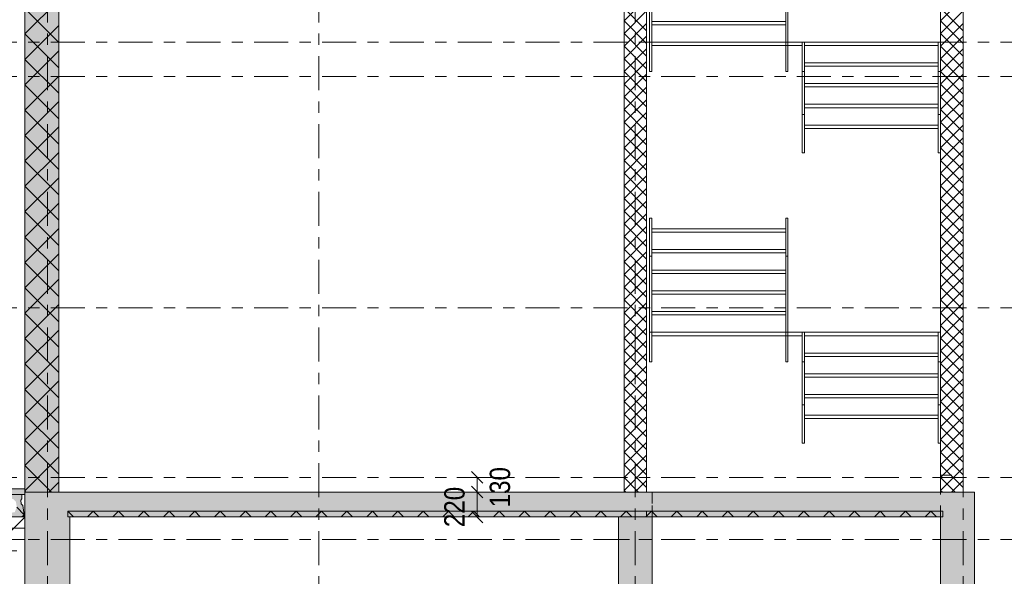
# Model space of a CAD drawing. Header units: millimetres. Extents: x -914 to -73, y -1403 to -809.
# Tile 74 of 79: x -240 to -153, y -994 to -944. Entities that reach past the tile are written whole.
import ezdxf

# ---------------------------------------------------------------- set-up
doc = ezdxf.new("R2010")
doc.units = ezdxf.units.MM
for name, pattern in [('XKITLINE00', [0]), ('XKITLINE01', [4, 1, -1, 1, -1]), ('XKITLINE03', [6, 3, -1, 1, -1])]:
    doc.linetypes.add(name, pattern=pattern)
for name, color, linetype, lineweight in [('Offset', 4, 'Continuous', 0), ('Onderdeel', 2, 'Continuous', 0), ('Stramien', 4, 'Continuous', 0)]:
    doc.layers.add(name, color=color, linetype=linetype, lineweight=lineweight)
doc.styles.add('ARIAL', font='arial.ttf')

msp = doc.modelspace()

# ---------------------------------------------------------------- hatches: boundary and pattern name
at = {"layer": 'Onderdeel'}
for points in [[(-239.221, -986.114), (-239.221, -936.614), (-236.221, -936.614), (-236.221, -986.114)], [(-364.919, -986.314), (-364.919, -985.814), (-239.222, -985.814), (-239.222, -986.314)], [(-239.221, -1015.814), (-239.221, -986.114), (-235.221, -986.114), (-235.221, -1015.814)], [(-235.221, -986.114), (-186.719, -986.114), (-186.719, -988.314), (-235.221, -988.314)], [(-186.719, -1015.814), (-186.719, -986.114), (-183.719, -986.114), (-183.719, -1015.814)], [(-158.219, -988.314), (-183.719, -988.314), (-183.719, -986.114), (-158.219, -986.114)], [(-158.219, -1015.814), (-158.219, -986.114), (-155.219, -986.114), (-155.219, -1015.814)], [(-235.418, -988.314), (-235.418, -987.814), (-158.018, -987.814), (-158.018, -988.314)]]:
    msp.add_hatch(color=256, dxfattribs=at).paths.add_polyline_path(points, flags=17)
h = msp.add_hatch(color=256, dxfattribs=at)
h.paths.add_polyline_path([(-239.386, -987.308), (-239.271, -988.114), (-239.221, -988.114), (-239.221, -988.214), (-239.321, -988.314), (-251.121, -988.314), (-251.221, -988.214), (-251.221, -988.114), (-251.171, -988.114), (-251.056, -987.308), (-250.914, -987.166), (-250.865, -986.82), (-250.971, -986.714), (-250.971, -986.314), (-239.471, -986.314), (-239.471, -986.714), (-239.577, -986.82), (-239.528, -987.166)], flags=17)
h.paths.add_polyline_path([(-240.916, -987.887), (-240.511, -987.964), (-240.106, -987.887), (-239.926, -987.445), (-240.002, -986.961), (-240.239, -986.73), (-240.511, -986.664), (-240.782, -986.73), (-241.02, -986.961), (-241.096, -987.445)])
h.paths.add_polyline_path([(-242.486, -987.887), (-242.081, -987.964), (-241.676, -987.887), (-241.496, -987.445), (-241.572, -986.961), (-241.809, -986.73), (-242.081, -986.664), (-242.352, -986.73), (-242.59, -986.961), (-242.666, -987.445)])
h.paths.add_polyline_path([(-244.056, -987.887), (-243.651, -987.964), (-243.246, -987.887), (-243.066, -987.445), (-243.142, -986.961), (-243.379, -986.73), (-243.651, -986.664), (-243.922, -986.73), (-244.16, -986.961), (-244.236, -987.445)])
h.paths.add_polyline_path([(-245.626, -987.887), (-245.221, -987.964), (-244.816, -987.887), (-244.636, -987.445), (-244.712, -986.961), (-244.949, -986.73), (-245.221, -986.664), (-245.492, -986.73), (-245.73, -986.961), (-245.806, -987.445)])
h.paths.add_polyline_path([(-247.196, -987.887), (-246.791, -987.964), (-246.386, -987.887), (-246.206, -987.445), (-246.282, -986.961), (-246.519, -986.73), (-246.791, -986.664), (-247.062, -986.73), (-247.3, -986.961), (-247.376, -987.445)])
h.paths.add_polyline_path([(-248.766, -987.887), (-248.361, -987.964), (-247.956, -987.887), (-247.776, -987.445), (-247.852, -986.961), (-248.089, -986.73), (-248.361, -986.664), (-248.632, -986.73), (-248.87, -986.961), (-248.946, -987.445)])
h.paths.add_polyline_path([(-250.336, -987.887), (-249.931, -987.964), (-249.526, -987.887), (-249.346, -987.445), (-249.422, -986.961), (-249.659, -986.73), (-249.931, -986.664), (-250.202, -986.73), (-250.44, -986.961), (-250.516, -987.445)])

# ---------------------------------------------------------------- linework, layer by layer
at = {"layer": 'Offset', "linetype": 'XKITLINE00', "lineweight": 0}
for p, q in [((-197.048, -984.814), (-201.008, -984.814)), ((-199.717, -984.304), (-198.699, -985.323)), ((-199.208, -986.114), (-199.208, -984.814)), ((-199.717, -985.604), (-198.699, -986.623)), ((-199.717, -985.604), (-198.699, -986.623)), ((-198.99, -986.114), (-201.218, -986.114)), ((-198.99, -986.114), (-200.648, -986.114)), ((-199.208, -988.314), (-199.208, -986.114)), ((-198.99, -988.314), (-201.218, -988.314)), ((-199.717, -987.804), (-198.699, -988.823))]:
    msp.add_line(p, q, dxfattribs=at)
at = {"layer": 'Offset'}
for p in [(-199.208, -984.814), (-199.208, -986.114), (-199.208, -986.114), (-199.208, -988.314)]:
    msp.add_point(p, dxfattribs=at)
at = {"layer": 'Onderdeel', "linetype": 'XKITLINE00', "lineweight": 0}
for p, q in [((-239.221, -936.614), (-239.221, -986.114)), ((-236.221, -936.614), (-236.221, -986.114)), ((-186.218, -986.114), (-186.218, -938.814)), ((-184.218, -986.114), (-184.218, -938.814)), ((-183.967, -939.613), (-183.967, -948.914)), ((-183.767, -948.914), (-183.767, -939.613)), ((-171.917, -939.613), (-171.917, -948.914)), ((-171.717, -948.914), (-171.717, -939.613)), ((-158.219, -938.814), (-158.219, -986.114)), ((-156.219, -986.114), (-156.219, -938.814)), ((-239.221, -945.594), (-236.221, -942.594)), ((-186.218, -944.426), (-184.218, -942.426)), ((-158.219, -944.426), (-156.219, -942.426)), ((-236.221, -946.349), (-239.221, -943.349)), ((-184.218, -945.304), (-186.218, -943.304)), ((-186.218, -945.549), (-184.218, -943.549)), ((-156.219, -945.304), (-158.219, -943.304)), ((-158.219, -945.549), (-156.219, -943.549)), ((-239.221, -947.839), (-236.221, -944.839)), ((-184.218, -946.426), (-186.218, -944.426)), ((-186.218, -946.671), (-184.218, -944.671)), ((-183.767, -944.48), (-171.917, -944.48)), ((-183.767, -944.78), (-171.917, -944.78)), ((-156.219, -946.426), (-158.219, -944.426)), ((-158.219, -946.671), (-156.219, -944.671)), ((-236.221, -948.594), (-239.221, -945.594)), ((-184.218, -947.549), (-186.218, -945.549)), ((-156.219, -947.549), (-158.219, -945.549)), ((-186.218, -947.794), (-184.218, -945.794)), ((-171.917, -946.314), (-183.767, -946.314)), ((-171.917, -946.614), (-183.767, -946.614)), ((-170.469, -946.314), (-171.717, -946.314)), ((-170.469, -946.614), (-171.717, -946.614)), ((-170.469, -946.314), (-170.469, -956.11)), ((-170.269, -946.314), (-170.469, -946.314)), ((-170.469, -946.314), (-170.269, -946.314)), ((-170.269, -946.314), (-170.269, -956.11)), ((-158.419, -946.314), (-170.269, -946.314)), ((-158.419, -946.614), (-170.269, -946.614)), ((-158.419, -956.11), (-158.419, -946.314)), ((-158.419, -946.314), (-158.219, -946.314)), ((-158.219, -946.314), (-158.419, -946.314)), ((-158.219, -947.794), (-156.219, -945.794)), ((-239.221, -950.084), (-236.221, -947.084)), ((-184.218, -948.671), (-186.218, -946.671)), ((-186.218, -948.916), (-184.218, -946.916)), ((-156.219, -948.671), (-158.219, -946.671)), ((-158.219, -948.916), (-156.219, -946.916)), ((-236.221, -950.839), (-239.221, -947.839)), ((-184.218, -949.794), (-186.218, -947.794)), ((-186.218, -950.039), (-184.218, -948.039)), ((-158.419, -948.147), (-170.269, -948.147)), ((-156.219, -949.794), (-158.219, -947.794)), ((-158.219, -950.039), (-156.219, -948.039)), ((-184.218, -950.916), (-186.218, -948.916)), ((-186.218, -951.161), (-184.218, -949.161)), ((-183.967, -948.914), (-183.767, -948.914)), ((-183.767, -948.914), (-183.967, -948.914)), ((-171.917, -948.914), (-171.717, -948.914)), ((-171.917, -948.914), (-171.717, -948.914)), ((-158.419, -948.447), (-170.269, -948.447)), ((-156.219, -950.916), (-158.219, -948.916)), ((-158.219, -951.161), (-156.219, -949.161)), ((-239.221, -952.329), (-236.221, -949.329)), ((-236.221, -953.084), (-239.221, -950.084)), ((-184.218, -952.039), (-186.218, -950.039)), ((-158.419, -949.98), (-170.269, -949.98)), ((-156.219, -952.039), (-158.219, -950.039)), ((-186.218, -952.284), (-184.218, -950.284)), ((-158.419, -950.28), (-170.269, -950.28)), ((-158.219, -952.284), (-156.219, -950.284)), ((-239.221, -954.574), (-236.221, -951.574)), ((-184.218, -953.161), (-186.218, -951.161)), ((-186.218, -953.406), (-184.218, -951.406)), ((-158.419, -951.814), (-170.269, -951.814)), ((-156.219, -953.161), (-158.219, -951.161)), ((-158.219, -953.406), (-156.219, -951.406)), ((-236.221, -955.329), (-239.221, -952.329)), ((-184.218, -954.284), (-186.218, -952.284)), ((-186.218, -954.529), (-184.218, -952.529)), ((-170.469, -952.725), (-170.269, -952.725)), ((-158.419, -952.114), (-170.269, -952.114)), ((-158.419, -952.725), (-158.219, -952.725)), ((-156.219, -954.284), (-158.219, -952.284)), ((-158.219, -954.529), (-156.219, -952.529)), ((-158.219, -952.725), (-158.219, -956.11)), ((-184.218, -955.406), (-186.218, -953.406)), ((-156.219, -955.406), (-158.219, -953.406)), ((-239.221, -956.819), (-236.221, -953.819)), ((-186.218, -955.652), (-184.218, -953.652)), ((-158.419, -953.647), (-170.269, -953.647)), ((-170.269, -953.647), (-170.269, -953.947)), ((-158.419, -953.947), (-170.269, -953.947)), ((-158.419, -953.947), (-158.419, -953.647)), ((-158.219, -955.652), (-156.219, -953.652)), ((-236.221, -957.574), (-239.221, -954.574)), ((-184.218, -956.529), (-186.218, -954.529)), ((-186.218, -956.774), (-184.218, -954.774)), ((-156.219, -956.529), (-158.219, -954.529)), ((-158.219, -956.774), (-156.219, -954.774)), ((-239.221, -959.064), (-236.221, -956.064)), ((-184.218, -957.652), (-186.218, -955.652)), ((-186.218, -957.897), (-184.218, -955.897)), ((-170.269, -956.11), (-170.469, -956.11)), ((-158.419, -956.11), (-158.219, -956.11)), ((-156.219, -957.652), (-158.219, -955.652)), ((-158.219, -957.897), (-156.219, -955.897)), ((-236.221, -959.819), (-239.221, -956.819)), ((-184.218, -958.774), (-186.218, -956.774)), ((-186.218, -959.019), (-184.218, -957.019)), ((-156.219, -958.774), (-158.219, -956.774)), ((-158.219, -959.019), (-156.219, -957.019)), ((-184.218, -959.897), (-186.218, -957.897)), ((-156.219, -959.897), (-158.219, -957.897)), ((-239.221, -961.309), (-236.221, -958.309)), ((-186.218, -960.142), (-184.218, -958.142)), ((-158.219, -960.142), (-156.219, -958.142)), ((-236.221, -962.064), (-239.221, -959.064)), ((-184.218, -961.019), (-186.218, -959.019)), ((-186.218, -961.264), (-184.218, -959.264)), ((-156.219, -961.019), (-158.219, -959.019)), ((-158.219, -961.264), (-156.219, -959.264)), ((-239.221, -963.554), (-236.221, -960.554)), ((-184.218, -962.142), (-186.218, -960.142)), ((-186.218, -962.387), (-184.218, -960.387)), ((-156.219, -962.142), (-158.219, -960.142)), ((-158.219, -962.387), (-156.219, -960.387)), ((-236.221, -964.309), (-239.221, -961.309)), ((-184.218, -963.264), (-186.218, -961.264)), ((-156.219, -963.264), (-158.219, -961.264)), ((-186.218, -963.509), (-184.218, -961.509)), ((-183.967, -965.258), (-183.967, -961.874)), ((-183.967, -961.874), (-183.767, -961.874)), ((-183.767, -961.874), (-183.767, -965.258)), ((-171.917, -974.58), (-171.917, -961.874)), ((-171.917, -961.874), (-171.717, -961.874)), ((-171.717, -961.874), (-171.717, -965.258)), ((-158.219, -963.509), (-156.219, -961.509)), ((-239.221, -965.799), (-236.221, -962.799)), ((-184.218, -964.387), (-186.218, -962.387)), ((-186.218, -964.632), (-184.218, -962.632)), ((-171.917, -962.814), (-183.767, -962.814)), ((-183.767, -962.814), (-183.767, -963.114)), ((-171.917, -963.114), (-183.767, -963.114)), ((-171.917, -963.114), (-171.917, -962.814)), ((-156.219, -964.387), (-158.219, -962.387)), ((-158.219, -964.632), (-156.219, -962.632)), ((-236.221, -966.554), (-239.221, -963.554)), ((-184.218, -965.509), (-186.218, -963.509)), ((-186.218, -965.754), (-184.218, -963.754)), ((-156.219, -965.509), (-158.219, -963.509)), ((-158.219, -965.754), (-156.219, -963.754)), ((-184.218, -966.632), (-186.218, -964.632)), ((-186.218, -966.877), (-184.218, -964.877)), ((-183.767, -964.647), (-171.917, -964.647)), ((-156.219, -966.632), (-158.219, -964.632)), ((-158.219, -966.877), (-156.219, -964.877)), ((-239.221, -968.044), (-236.221, -965.044)), ((-184.218, -967.754), (-186.218, -965.754)), ((-183.767, -965.258), (-183.967, -965.258)), ((-183.967, -965.258), (-183.967, -974.58)), ((-183.767, -964.947), (-171.917, -964.947)), ((-183.767, -974.58), (-183.767, -965.258)), ((-171.717, -965.258), (-171.917, -965.258)), ((-171.717, -974.58), (-171.717, -965.258)), ((-156.219, -967.754), (-158.219, -965.754)), ((-236.221, -968.799), (-239.221, -965.799)), ((-186.218, -967.999), (-184.218, -965.999)), ((-183.767, -966.48), (-171.917, -966.48)), ((-158.219, -967.999), (-156.219, -965.999)), ((-239.221, -970.29), (-236.221, -967.29)), ((-184.218, -968.877), (-186.218, -966.877)), ((-186.218, -969.122), (-184.218, -967.122)), ((-183.767, -966.78), (-171.917, -966.78)), ((-156.219, -968.877), (-158.219, -966.877)), ((-158.219, -969.122), (-156.219, -967.122)), ((-236.221, -971.044), (-239.221, -968.044)), ((-184.218, -969.999), (-186.218, -967.999)), ((-186.218, -970.244), (-184.218, -968.244)), ((-183.767, -968.314), (-171.917, -968.314)), ((-156.219, -969.999), (-158.219, -967.999)), ((-158.219, -970.244), (-156.219, -968.244)), ((-184.218, -971.122), (-186.218, -969.122)), ((-183.767, -968.614), (-171.917, -968.614)), ((-156.219, -971.122), (-158.219, -969.122)), ((-239.221, -972.535), (-236.221, -969.535)), ((-186.218, -971.367), (-184.218, -969.367)), ((-158.219, -971.367), (-156.219, -969.367)), ((-236.221, -973.29), (-239.221, -970.29)), ((-184.218, -972.244), (-186.218, -970.244)), ((-186.218, -972.49), (-184.218, -970.49)), ((-183.767, -970.147), (-171.917, -970.147)), ((-183.767, -970.447), (-171.917, -970.447)), ((-156.219, -972.244), (-158.219, -970.244)), ((-158.219, -972.49), (-156.219, -970.49)), ((-239.221, -974.78), (-236.221, -971.78)), ((-184.218, -973.367), (-186.218, -971.367)), ((-186.218, -973.612), (-184.218, -971.612)), ((-156.219, -973.367), (-158.219, -971.367)), ((-158.219, -973.612), (-156.219, -971.612)), ((-236.221, -975.535), (-239.221, -972.535)), ((-184.218, -974.49), (-186.218, -972.49)), ((-186.218, -974.735), (-184.218, -972.735)), ((-171.917, -971.98), (-183.767, -971.98)), ((-171.917, -972.28), (-183.767, -972.28)), ((-170.469, -971.98), (-171.717, -971.98)), ((-170.469, -972.28), (-171.717, -972.28)), ((-170.469, -971.98), (-170.469, -981.776)), ((-170.269, -971.98), (-170.469, -971.98)), ((-170.469, -971.98), (-170.269, -971.98)), ((-170.269, -971.98), (-170.269, -981.776)), ((-158.419, -971.98), (-170.269, -971.98)), ((-158.419, -972.28), (-170.269, -972.28)), ((-158.419, -981.776), (-158.419, -971.98)), ((-158.419, -971.98), (-158.219, -971.98)), ((-158.219, -971.98), (-158.419, -971.98)), ((-156.219, -974.49), (-158.219, -972.49)), ((-158.219, -974.735), (-156.219, -972.735)), ((-184.218, -975.612), (-186.218, -973.612)), ((-156.219, -975.612), (-158.219, -973.612)), ((-239.221, -977.025), (-236.221, -974.025)), ((-186.218, -975.857), (-184.218, -973.857)), ((-158.419, -973.814), (-170.269, -973.814)), ((-158.419, -974.114), (-170.269, -974.114)), ((-158.219, -975.857), (-156.219, -973.857)), ((-236.221, -977.78), (-239.221, -974.78)), ((-184.218, -976.735), (-186.218, -974.735)), ((-186.218, -976.98), (-184.218, -974.98)), ((-183.967, -974.58), (-183.767, -974.58)), ((-183.767, -974.58), (-183.967, -974.58)), ((-171.917, -974.58), (-171.717, -974.58)), ((-171.917, -974.58), (-171.717, -974.58)), ((-156.219, -976.735), (-158.219, -974.735)), ((-158.219, -976.98), (-156.219, -974.98)), ((-184.218, -977.857), (-186.218, -975.857)), ((-186.218, -978.102), (-184.218, -976.102)), ((-158.419, -975.647), (-170.269, -975.647)), ((-158.419, -975.947), (-170.269, -975.947)), ((-156.219, -977.857), (-158.219, -975.857)), ((-158.219, -978.102), (-156.219, -976.102)), ((-239.221, -979.27), (-236.221, -976.27)), ((-236.221, -980.025), (-239.221, -977.025)), ((-184.218, -978.98), (-186.218, -976.98)), ((-156.219, -978.98), (-158.219, -976.98)), ((-186.218, -979.225), (-184.218, -977.225)), ((-158.419, -977.48), (-170.269, -977.48)), ((-158.419, -977.78), (-170.269, -977.78)), ((-158.219, -979.225), (-156.219, -977.225)), ((-239.221, -981.515), (-236.221, -978.515)), ((-184.218, -980.102), (-186.218, -978.102)), ((-186.218, -980.347), (-184.218, -978.347)), ((-170.469, -978.392), (-170.269, -978.392)), ((-158.419, -978.392), (-158.219, -978.392)), ((-156.219, -980.102), (-158.219, -978.102)), ((-158.219, -980.347), (-156.219, -978.347)), ((-158.219, -978.392), (-158.219, -981.776)), ((-236.221, -982.27), (-239.221, -979.27)), ((-184.218, -981.225), (-186.218, -979.225)), ((-186.218, -981.47), (-184.218, -979.47)), ((-158.419, -979.314), (-170.269, -979.314)), ((-170.269, -979.314), (-170.269, -979.614)), ((-158.419, -979.614), (-170.269, -979.614)), ((-158.419, -979.614), (-158.419, -979.314)), ((-156.219, -981.225), (-158.219, -979.225)), ((-158.219, -981.47), (-156.219, -979.47)), ((-184.218, -982.347), (-186.218, -980.347)), ((-186.218, -982.592), (-184.218, -980.592)), ((-156.219, -982.347), (-158.219, -980.347)), ((-158.219, -982.592), (-156.219, -980.592)), ((-239.221, -983.76), (-236.221, -980.76)), ((-236.221, -984.515), (-239.221, -981.515)), ((-184.218, -983.47), (-186.218, -981.47)), ((-186.218, -983.715), (-184.218, -981.715)), ((-170.269, -981.776), (-170.469, -981.776)), ((-158.419, -981.776), (-158.219, -981.776)), ((-156.219, -983.47), (-158.219, -981.47)), ((-158.219, -983.715), (-156.219, -981.715)), ((-239.221, -986.005), (-236.221, -983.005)), ((-184.218, -984.592), (-186.218, -982.592)), ((-186.218, -984.837), (-184.218, -982.837)), ((-156.219, -984.592), (-158.219, -982.592)), ((-158.219, -984.837), (-156.219, -982.837)), ((-236.867, -986.114), (-239.221, -983.76)), ((-184.218, -985.715), (-186.218, -983.715)), ((-186.218, -985.96), (-184.218, -983.96)), ((-156.219, -985.715), (-158.219, -983.715)), ((-158.219, -985.96), (-156.219, -983.96)), ((-184.942, -986.114), (-186.218, -984.837)), ((-156.942, -986.114), (-158.219, -984.837)), ((-239.222, -985.814), (-364.919, -985.814)), ((-239.221, -985.814), (-239.222, -985.814)), ((-239.222, -985.814), (-239.222, -986.114)), ((-239.222, -985.814), (-239.221, -985.814)), ((-237.085, -986.114), (-236.221, -985.25)), ((-185.249, -986.114), (-184.218, -985.082)), ((-157.25, -986.114), (-156.219, -985.082)), ((-364.919, -986.314), (-239.221, -986.314)), ((-250.971, -986.314), (-239.471, -986.314)), ((-239.471, -986.314), (-239.471, -986.314)), ((-239.471, -986.314), (-239.471, -986.714)), ((-239.222, -986.114), (-239.221, -986.114)), ((-236.221, -986.114), (-239.221, -986.114)), ((-239.221, -986.114), (-235.221, -986.114)), ((-239.221, -1015.814), (-239.221, -986.314)), ((-239.221, -986.314), (-239.221, -986.314)), ((-239.112, -986.114), (-239.217, -986.009)), ((-236.221, -986.114), (-236.221, -986.114)), ((-235.221, -986.114), (-186.719, -986.114)), ((-186.719, -986.114), (-183.719, -986.114)), ((-186.077, -986.101), (-186.218, -985.96)), ((-184.218, -986.114), (-186.218, -986.114)), ((-158.219, -986.114), (-183.719, -986.114)), ((-158.077, -986.101), (-158.219, -985.96)), ((-158.219, -986.114), (-156.219, -986.114)), ((-158.219, -986.114), (-155.219, -986.114)), ((-155.219, -986.114), (-155.219, -1015.814)), ((-239.271, -988.114), (-239.932, -987.453)), ((-239.471, -986.714), (-239.577, -986.82)), ((-239.577, -986.82), (-239.577, -986.82)), ((-239.577, -986.82), (-239.528, -987.166)), ((-239.528, -987.166), (-239.528, -987.166)), ((-239.528, -987.166), (-239.386, -987.308)), ((-239.471, -986.714), (-239.471, -986.714)), ((-239.386, -987.308), (-239.386, -987.308)), ((-239.386, -987.308), (-239.271, -988.114)), ((-239.221, -988.314), (-364.919, -988.314)), ((-239.321, -988.314), (-251.121, -988.314)), ((-241.195, -990.314), (-239.227, -988.345)), ((-239.471, -988.314), (-239.271, -988.114)), ((-239.221, -988.214), (-239.321, -988.314)), ((-239.321, -988.314), (-239.321, -988.314)), ((-239.271, -988.114), (-239.271, -988.114)), ((-239.221, -988.164), (-239.271, -988.114)), ((-239.271, -988.114), (-239.221, -988.114)), ((-239.221, -988.314), (-239.222, -988.314)), ((-239.222, -988.314), (-239.222, -990.314)), ((-239.221, -988.114), (-239.221, -988.114)), ((-239.221, -988.114), (-239.221, -988.214)), ((-239.221, -988.214), (-239.221, -988.214)), ((-235.418, -987.814), (-235.418, -987.814)), ((-235.418, -987.814), (-235.418, -987.814)), ((-234.918, -988.314), (-235.418, -987.814)), ((-235.418, -987.814), (-235.418, -987.814)), ((-158.018, -987.814), (-235.418, -987.814)), ((-235.418, -988.314), (-235.418, -987.814)), ((-158.018, -988.314), (-235.418, -988.314)), ((-235.221, -1015.814), (-235.221, -988.314)), ((-235.221, -988.314), (-186.719, -988.314)), ((-233.673, -988.314), (-233.173, -987.814)), ((-232.673, -988.314), (-233.173, -987.814)), ((-231.428, -988.314), (-230.928, -987.814)), ((-230.428, -988.314), (-230.928, -987.814)), ((-229.183, -988.314), (-228.683, -987.814)), ((-228.183, -988.314), (-228.683, -987.814)), ((-226.938, -988.314), (-226.438, -987.814)), ((-225.938, -988.314), (-226.438, -987.814)), ((-224.693, -988.314), (-224.193, -987.814)), ((-223.693, -988.314), (-224.193, -987.814)), ((-222.448, -988.314), (-221.948, -987.814)), ((-221.448, -988.314), (-221.948, -987.814)), ((-220.203, -988.314), (-219.703, -987.814)), ((-219.203, -988.314), (-219.703, -987.814)), ((-217.958, -988.314), (-217.458, -987.814)), ((-216.958, -988.314), (-217.458, -987.814)), ((-215.713, -988.314), (-215.213, -987.814)), ((-214.713, -988.314), (-215.213, -987.814)), ((-213.468, -988.314), (-212.968, -987.814)), ((-212.468, -988.314), (-212.968, -987.814)), ((-211.223, -988.314), (-210.723, -987.814)), ((-210.223, -988.314), (-210.723, -987.814)), ((-208.978, -988.314), (-208.478, -987.814)), ((-207.978, -988.314), (-208.478, -987.814)), ((-206.733, -988.314), (-206.233, -987.814)), ((-205.733, -988.314), (-206.233, -987.814)), ((-204.487, -988.314), (-203.987, -987.814)), ((-203.487, -988.314), (-203.987, -987.814)), ((-202.242, -988.314), (-201.742, -987.814)), ((-201.242, -988.314), (-201.742, -987.814)), ((-199.997, -988.314), (-199.497, -987.814)), ((-198.997, -988.314), (-199.497, -987.814)), ((-197.752, -988.314), (-197.252, -987.814)), ((-196.752, -988.314), (-197.252, -987.814)), ((-195.507, -988.314), (-195.007, -987.814)), ((-194.507, -988.314), (-195.007, -987.814)), ((-193.262, -988.314), (-192.762, -987.814)), ((-192.262, -988.314), (-192.762, -987.814)), ((-191.017, -988.314), (-190.517, -987.814)), ((-190.017, -988.314), (-190.517, -987.814)), ((-188.772, -988.314), (-188.272, -987.814)), ((-187.772, -988.314), (-188.272, -987.814)), ((-186.72, -990.314), (-186.72, -988.314)), ((-186.72, -1015.814), (-186.72, -988.314)), ((-186.719, -1015.814), (-186.719, -988.314)), ((-186.719, -988.314), (-186.719, -988.314)), ((-186.527, -988.314), (-186.027, -987.814)), ((-185.527, -988.314), (-186.027, -987.814)), ((-184.282, -988.314), (-183.782, -987.814)), ((-183.282, -988.314), (-183.781, -987.815)), ((-183.719, -988.314), (-183.719, -1015.814)), ((-183.719, -988.314), (-183.719, -988.314)), ((-158.219, -988.314), (-183.719, -988.314)), ((-182.037, -988.314), (-181.537, -987.814)), ((-181.038, -988.312), (-181.537, -987.814)), ((-179.792, -988.314), (-179.292, -987.814)), ((-178.792, -988.314), (-179.292, -987.814)), ((-177.547, -988.314), (-177.047, -987.814)), ((-176.547, -988.314), (-177.047, -987.814)), ((-175.302, -988.314), (-174.802, -987.814)), ((-174.302, -988.314), (-174.802, -987.814)), ((-173.057, -988.314), (-172.557, -987.814)), ((-172.057, -988.314), (-172.557, -987.814)), ((-170.812, -988.314), (-170.312, -987.814)), ((-169.812, -988.314), (-170.312, -987.814)), ((-168.566, -988.314), (-168.066, -987.814)), ((-167.566, -988.314), (-168.066, -987.814)), ((-166.321, -988.314), (-165.821, -987.814)), ((-165.321, -988.314), (-165.82, -987.815)), ((-164.076, -988.314), (-163.576, -987.814)), ((-163.076, -988.314), (-163.576, -987.814)), ((-161.831, -988.314), (-161.331, -987.814)), ((-160.831, -988.314), (-161.331, -987.814)), ((-159.586, -988.313), (-159.086, -987.814)), ((-158.587, -988.312), (-159.086, -987.814)), ((-158.219, -1015.814), (-158.219, -988.314)), ((-158.018, -988.314), (-158.018, -987.814)), ((-158.018, -988.314), (-158.018, -988.314)), ((-239.222, -990.314), (-364.919, -990.314)), ((-239.222, -990.314), (-239.221, -990.314)), ((-239.222, -990.314), (-239.221, -990.314))]:
    msp.add_line(p, q, dxfattribs=at)
at = {"layer": 'Onderdeel', "linetype": 'XKITLINE01', "lineweight": 0}
for p, q in [((-239.219, -990.314), (-239.219, -938.814)), ((-184.218, -986.114), (-184.218, -938.814)), ((-184.218, -986.114), (-184.218, -938.814)), ((-184.218, -938.814), (-184.218, -986.114)), ((-184.218, -986.114), (-184.218, -938.814)), ((-158.219, -938.814), (-158.219, -986.114)), ((-183.767, -944.78), (-183.767, -944.48)), ((-171.917, -944.78), (-171.917, -944.48)), ((-183.967, -946.314), (-183.767, -946.314)), ((-183.967, -948.914), (-183.967, -946.314)), ((-183.967, -946.314), (-183.767, -946.314)), ((-183.767, -946.314), (-183.767, -948.914)), ((-183.767, -946.314), (-183.767, -946.614)), ((-171.917, -946.314), (-171.717, -946.314)), ((-171.717, -946.314), (-171.917, -946.314)), ((-171.917, -946.314), (-171.917, -948.914)), ((-171.717, -946.314), (-171.917, -946.314)), ((-171.717, -946.614), (-171.917, -946.614)), ((-171.717, -948.914), (-171.717, -946.314)), ((-170.469, -948.914), (-170.469, -946.314)), ((-158.419, -946.314), (-170.469, -946.314)), ((-158.419, -946.614), (-170.469, -946.614)), ((-170.269, -946.314), (-170.269, -948.914)), ((-170.269, -946.314), (-170.269, -946.614)), ((-158.419, -946.314), (-158.419, -948.914)), ((-158.419, -946.314), (-158.419, -946.314)), ((-158.419, -946.314), (-158.419, -946.614)), ((-158.419, -946.614), (-158.419, -946.314)), ((-158.419, -946.614), (-158.419, -946.614)), ((-158.219, -946.314), (-158.219, -952.725)), ((-158.219, -948.914), (-158.219, -946.314)), ((-170.269, -948.447), (-170.269, -948.147)), ((-158.419, -948.447), (-158.419, -948.147)), ((-170.469, -948.914), (-170.269, -948.914)), ((-170.269, -948.914), (-170.469, -948.914)), ((-158.419, -948.914), (-158.219, -948.914)), ((-158.419, -948.914), (-158.219, -948.914)), ((-170.269, -950.28), (-170.269, -949.98)), ((-158.419, -950.28), (-158.419, -949.98)), ((-170.269, -952.114), (-170.269, -951.814)), ((-158.419, -952.114), (-158.419, -951.814)), ((-183.767, -964.947), (-183.767, -964.647)), ((-171.917, -964.947), (-171.917, -964.647)), ((-183.767, -966.78), (-183.767, -966.48)), ((-171.917, -966.78), (-171.917, -966.48)), ((-183.767, -968.614), (-183.767, -968.314)), ((-171.917, -968.614), (-171.917, -968.314)), ((-183.767, -970.447), (-183.767, -970.147)), ((-171.917, -970.447), (-171.917, -970.147)), ((-183.967, -971.98), (-183.767, -971.98)), ((-183.967, -974.58), (-183.967, -971.98)), ((-183.967, -971.98), (-183.767, -971.98)), ((-183.767, -971.98), (-183.767, -974.58)), ((-183.767, -971.98), (-183.767, -972.28)), ((-171.917, -971.98), (-171.717, -971.98)), ((-171.717, -971.98), (-171.917, -971.98)), ((-171.917, -971.98), (-171.917, -974.58)), ((-171.717, -971.98), (-171.917, -971.98)), ((-171.717, -972.28), (-171.917, -972.28)), ((-171.717, -974.58), (-171.717, -971.98)), ((-170.469, -974.58), (-170.469, -971.98)), ((-158.419, -971.98), (-170.469, -971.98)), ((-158.419, -972.28), (-170.469, -972.28)), ((-170.269, -971.98), (-170.269, -974.58)), ((-170.269, -971.98), (-170.269, -972.28)), ((-158.419, -971.98), (-158.419, -974.58)), ((-158.419, -971.98), (-158.419, -971.98)), ((-158.419, -971.98), (-158.419, -972.28)), ((-158.419, -972.28), (-158.419, -971.98)), ((-158.419, -972.28), (-158.419, -972.28)), ((-158.219, -971.98), (-158.219, -978.392)), ((-158.219, -974.58), (-158.219, -971.98)), ((-170.269, -974.114), (-170.269, -973.814)), ((-158.419, -974.114), (-158.419, -973.814)), ((-170.469, -974.58), (-170.269, -974.58)), ((-170.269, -974.58), (-170.469, -974.58)), ((-158.419, -974.58), (-158.219, -974.58)), ((-158.419, -974.58), (-158.219, -974.58)), ((-170.269, -975.947), (-170.269, -975.647)), ((-158.419, -975.947), (-158.419, -975.647)), ((-170.269, -977.78), (-170.269, -977.48)), ((-158.419, -977.78), (-158.419, -977.48)), ((-158.219, -984.614), (-156.219, -984.614)), ((-239.221, -986.314), (-239.221, -985.814)), ((-239.219, -986.314), (-364.919, -986.314)), ((-239.471, -986.314), (-239.471, -986.714)), ((-239.221, -986.314), (-239.221, -986.114)), ((-239.219, -986.314), (-239.221, -990.314)), ((-239.221, -986.314), (-239.219, -986.314)), ((-239.219, -989.314), (-239.219, -986.314)), ((-158.219, -986.114), (-184.218, -986.114)), ((-184.218, -986.114), (-184.218, -986.114)), ((-183.72, -986.114), (-183.72, -1015.814)), ((-183.719, -986.114), (-183.72, -986.114)), ((-183.719, -988.314), (-183.719, -986.114)), ((-183.719, -986.114), (-183.719, -990.314)), ((-158.219, -988.314), (-158.219, -986.114)), ((-158.219, -988.314), (-158.219, -986.114)), ((-239.471, -986.714), (-239.577, -986.82)), ((-239.577, -986.82), (-239.528, -987.166)), ((-239.528, -987.166), (-239.386, -987.308)), ((-239.271, -988.114), (-239.386, -987.308)), ((-239.221, -988.214), (-239.321, -988.314)), ((-239.221, -988.114), (-239.221, -988.214)), ((-239.221, -990.314), (-239.221, -988.314)), ((-235.418, -987.814), (-235.418, -988.314)), ((-235.418, -987.814), (-235.418, -988.314)), ((-235.418, -988.314), (-235.418, -987.814)), ((-235.418, -987.814), (-158.018, -987.814)), ((-235.418, -987.814), (-235.418, -988.314)), ((-235.418, -987.814), (-184.218, -987.814)), ((-158.018, -988.314), (-235.418, -988.314)), ((-235.418, -988.314), (-184.218, -988.314)), ((-186.72, -988.314), (-186.719, -988.314)), ((-186.72, -988.314), (-186.719, -988.314)), ((-186.719, -988.314), (-186.719, -1015.814)), ((-186.719, -988.314), (-186.719, -1015.814)), ((-186.719, -988.314), (-186.719, -990.314)), ((-184.218, -988.314), (-184.218, -987.814)), ((-184.218, -988.314), (-184.218, -987.814)), ((-184.218, -988.314), (-184.218, -987.814)), ((-183.72, -988.314), (-183.72, -1015.814)), ((-183.719, -988.314), (-183.72, -988.314)), ((-183.719, -1015.814), (-183.719, -988.314)), ((-183.719, -1015.814), (-183.719, -988.314)), ((-158.019, -988.314), (-158.019, -987.814)), ((-158.018, -987.814), (-158.018, -988.314)), ((-158.018, -988.314), (-158.018, -987.814)), ((-364.919, -989.314), (-239.221, -989.314)), ((-364.919, -989.314), (-239.219, -989.314)), ((-239.221, -989.314), (-364.919, -989.314)), ((-239.221, -989.314), (-239.221, -990.314)), ((-239.221, -991.314), (-239.221, -989.314)), ((-239.221, -990.314), (-239.221, -989.314)), ((-239.221, -989.314), (-239.221, -989.314)), ((-239.221, -989.314), (-239.221, -991.314)), ((-239.221, -990.314), (-364.919, -990.314)), ((-364.919, -990.314), (-239.222, -990.314)), ((-239.219, -990.314), (-364.919, -990.314)), ((-239.221, -990.314), (-239.221, -990.314)), ((-239.221, -990.314), (-239.221, -990.314)), ((-239.221, -1000.314), (-239.221, -990.314)), ((-239.221, -990.314), (-239.221, -990.314)), ((-239.221, -1000.314), (-239.221, -990.314)), ((-186.72, -990.314), (-183.72, -990.314)), ((-186.72, -1015.814), (-186.72, -990.314)), ((-186.72, -990.314), (-183.719, -990.314)), ((-186.719, -990.314), (-183.719, -990.314)), ((-186.719, -990.314), (-183.719, -990.314)), ((-364.919, -991.314), (-239.221, -991.314))]:
    msp.add_line(p, q, dxfattribs=at)
at = {"layer": 'Stramien', "linetype": 'XKITLINE03', "lineweight": 0}
for p, q in [((-237.219, -1046.564), (-237.219, -840.314)), ((-213.219, -1046.564), (-213.219, -840.314)), ((-185.219, -1046.564), (-185.219, -840.314)), ((-156.219, -1046.564), (-156.219, -840.314)), ((-398.919, -946.314), (-136.219, -946.314)), ((-398.919, -949.364), (-136.219, -949.364)), ((-398.919, -969.814), (-136.219, -969.814)), ((-398.919, -984.814), (-136.219, -984.814)), ((-398.919, -990.314), (-136.219, -990.314))]:
    msp.add_line(p, q, dxfattribs=at)

# ---------------------------------------------------------------- texts
at = {"layer": 'Offset', "style": 'ARIAL', "width": 0.85}
for s, p in [('130', (-196.298, -987.466)), ('220', (-200.318, -989.216))]:
    msp.add_text(s, height=1.8, rotation=90.00021, dxfattribs=at).set_placement(p)

doc.saveas('drawing.dxf')
